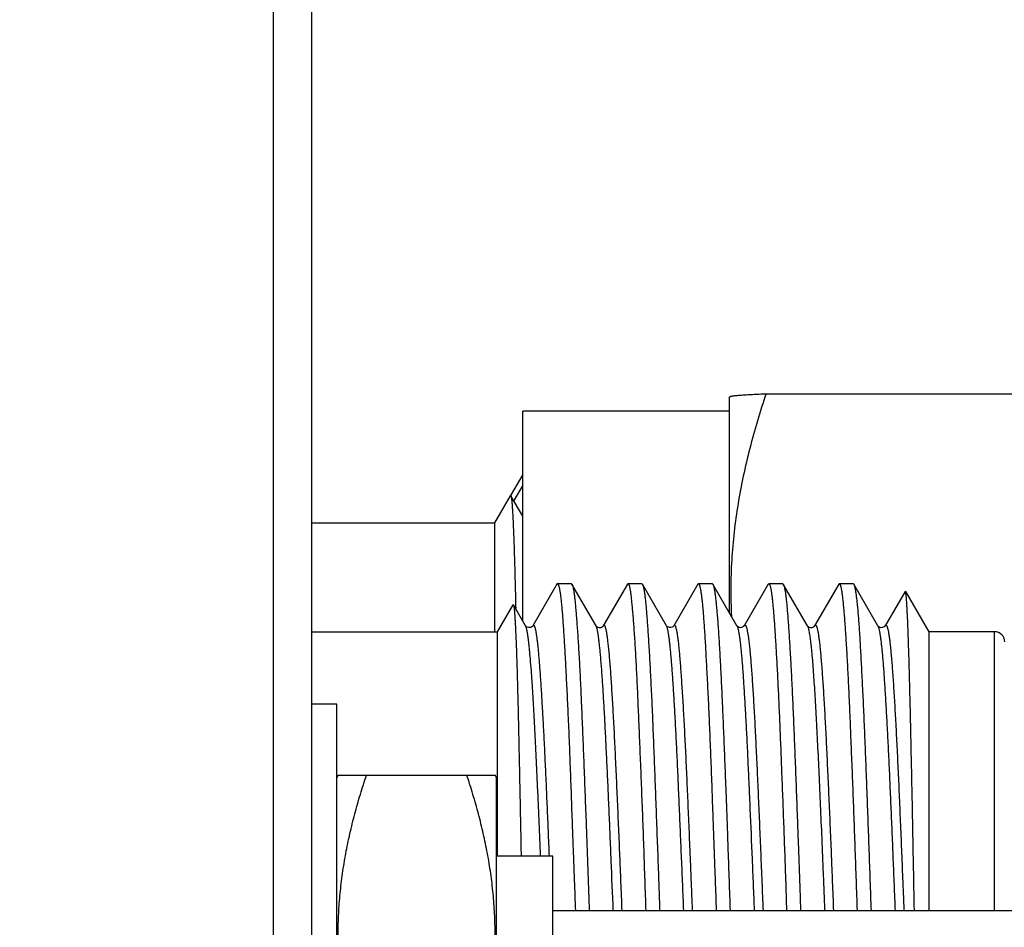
# Model space of a CAD drawing. Header units: inches. Extents: x 0 to 22, y 0 to 17.
# Tile 21 of 121: x 2.425 to 2.813, y 10.068 to 10.426. Entities that reach past the tile are written whole.
import ezdxf

# ---------------------------------------------------------------- set-up
doc = ezdxf.new("R2010")
doc.units = ezdxf.units.IN
doc.header["$LTSCALE"] = 1.21
doc.header["$MEASUREMENT"] = 0
doc.layers.get('0').update_dxf_attribs({"linetype": 'CONTINUOUS'})
doc.layers.add('DIMENSIONS', color=7, linetype='CONTINUOUS')
doc.styles.get("Standard").update_dxf_attribs({"font": 'txt', "width": 0.8})
doc.dimstyles.new('DIMSTYLE_1', dxfattribs={"dimtxt": 0.125, "dimasz": 0.18, "dimexe": 0.125, "dimexo": 0.0625, "dimgap": 0.03125, "dimtad": 0, "dimtih": 1, "dimtoh": 1, "dimzin": 4, "dimdsep": 46, "dimtxsty": 'STANDARD', "dimblk": '_FILLED', "dimblk1": '_FILLED', "dimblk2": '_FILLED', "dimcen": 0.09, "dimadec": 0, "dimazin": 0, "dimtp": 0.01, "dimtm": 0.01, "dimtfac": 1, "dimtofl": 0, "dimtmove": 0, "dimatfit": 3, "dimldrblk": '_FILLED', "dimfxl": 1, "dimtolj": 1, "dimtzin": 4, "dimarcsym": 0})

# ---------------------------------------------------------------- blocks, each defined once
blk = doc.blocks.new('*D51')
at = {"layer": 'DIMENSIONS', "color": 2, "linetype": 'CONTINUOUS'}
for p, q in [((2.996847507, 10.5444763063), (2.996847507, 12.9226123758)), ((2.8597265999, 10.3940474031), (2.996847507, 10.5444763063)), ((2.8597265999, 10.1374683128), (2.8597265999, 10.3940474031))]:
    blk.add_line(p, q, dxfattribs=at)
at = {"layer": 'DIMENSIONS', "color": 2, "linetype": 'CONTINUOUS', "insert": (2.934347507, 12.9851123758), "char_height": 0.125, "width": 1.025, "attachment_point": 1, "rotation": 90, "line_spacing_factor": 0.9}
blk.add_mtext('.44{\\Ftxt.shx;\\W1.000000;\\H0.125000; }[11.1]', dxfattribs=at)
blk = doc.blocks.new('_FILLED')
at = {"color": 0, "linetype": 'BYBLOCK'}
blk.add_solid([(0, 0), (-1, 0.1736111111), (-1, -0.1736111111)], dxfattribs=at)

msp = doc.modelspace()

# ---------------------------------------------------------------- linework, layer by layer
at = {"color": 7, "linetype": 'CONTINUOUS'}
for p, q in [((2.5245927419, 12.4851123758), (2.5245927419, 8.3492023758)), ((2.5395927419, 12.4711123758), (2.5395927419, 8.3492023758)), ((2.7044470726, 10.1923849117), (2.7044470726, 10.277511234)), ((2.7044470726, 10.2773360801), (2.7045198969, 10.2774622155)), ((2.7045951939, 10.2776634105), (2.7047694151, 10.2777483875)), ((2.718842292, 10.2787870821), (2.9345518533, 10.2787870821)), ((2.6229470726, 10.1892209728), (2.6229470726, 10.2719527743)), ((2.7044470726, 10.2719527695), (2.6229470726, 10.2719527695)), ((2.6229482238, 10.2469527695), (2.6181546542, 10.2386500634)), ((2.6229482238, 10.2426940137), (2.6193601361, 10.2366910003)), ((2.6119785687, 10.2279527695), (2.6181162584, 10.2385835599)), ((2.6181162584, 10.2385835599), (2.6182626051, 10.2385877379)), ((2.6229470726, 10.2304926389), (2.6182626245, 10.2385877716)), ((2.5395927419, 10.2279527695), (2.6119785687, 10.2279527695)), ((2.6119785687, 10.1849531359), (2.6119785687, 10.2279527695)), ((2.6364261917, 10.2037356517), (2.6269099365, 10.1872881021)), ((2.6367230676, 10.2039531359), (2.6364306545, 10.2037356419)), ((2.6367230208, 10.2039531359), (2.6420302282, 10.2039531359)), ((2.6370001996, 10.2036299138), (2.6367230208, 10.2039531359)), ((2.6420302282, 10.2039531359), (2.6423357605, 10.2037033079)), ((2.6518389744, 10.1872843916), (2.6423368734, 10.2037033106)), ((2.6642111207, 10.203704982), (2.6546899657, 10.1872588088)), ((2.6645003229, 10.2039531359), (2.6642113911, 10.2037049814)), ((2.6645003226, 10.2039531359), (2.6698073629, 10.2039531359)), ((2.6648201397, 10.2036169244), (2.6645003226, 10.2039531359)), ((2.6698073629, 10.2039531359), (2.6700993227, 10.2037029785)), ((2.679608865, 10.1872749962), (2.6700995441, 10.203702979)), ((2.6919859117, 10.2037377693), (2.6824770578, 10.187303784)), ((2.6922769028, 10.2039531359), (2.691990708, 10.2037377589)), ((2.6922768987, 10.2039531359), (2.6975886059, 10.2039531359)), ((2.6925531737, 10.2036274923), (2.6922768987, 10.2039531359)), ((2.6975886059, 10.2039531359), (2.6978887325, 10.2037167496)), ((2.697887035, 10.2037167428), (2.6979408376, 10.2036225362)), ((2.7073886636, 10.1873019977), (2.6978910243, 10.2037167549)), ((2.7197493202, 10.2037289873), (2.7102473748, 10.1873061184)), ((2.7200321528, 10.2039531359), (2.7197512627, 10.2037289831)), ((2.7200321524, 10.2039531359), (2.7253657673, 10.2039531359)), ((2.7203341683, 10.2036247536), (2.7200321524, 10.2039531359)), ((2.7253657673, 10.2039531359), (2.7256492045, 10.2037109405)), ((2.725648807, 10.2037109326), (2.7256976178, 10.2036209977)), ((2.7351677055, 10.187266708), (2.725649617, 10.2037109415)), ((2.747517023, 10.203719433), (2.7380139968, 10.187295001)), ((2.7478093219, 10.2039531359), (2.7475188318, 10.2037194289)), ((2.7478093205, 10.2039531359), (2.7531430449, 10.2039531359)), ((2.7481222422, 10.2036174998), (2.7478093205, 10.2039531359)), ((2.7531430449, 10.2039531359), (2.7534184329, 10.2037322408)), ((2.7534166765, 10.2037322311), (2.7534818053, 10.2036150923)), ((2.7629327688, 10.1872949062), (2.7534211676, 10.2037322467)), ((2.7736471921, 10.2008663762), (2.7657913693, 10.1872913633)), ((2.7737917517, 10.2008651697), (2.7736471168, 10.2008665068)), ((2.7737917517, 10.2008651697), (2.7829785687, 10.1849531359)), ((2.6129785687, 10.1849531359), (2.6191162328, 10.195583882)), ((2.6191162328, 10.195583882), (2.6192626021, 10.1955880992)), ((2.6240487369, 10.1873173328), (2.6192626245, 10.195588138)), ((2.624055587, 10.1873053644), (2.6240487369, 10.1873173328)), ((2.624261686, 10.1868213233), (2.6240556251, 10.1873050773)), ((2.6518594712, 10.1872478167), (2.6518389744, 10.1872843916)), ((2.6521405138, 10.1865068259), (2.651859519, 10.1872477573)), ((2.6546897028, 10.1872589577), (2.6546758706, 10.1872345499)), ((2.679608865, 10.1872749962), (2.6796002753, 10.187289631)), ((2.6796783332, 10.1871419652), (2.6796088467, 10.1872750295)), ((2.6796413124, 10.1872543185), (2.6796137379, 10.1872979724)), ((2.7074205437, 10.187250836), (2.7073930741, 10.1872943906)), ((2.7102400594, 10.1872933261), (2.7102473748, 10.1873061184)), ((2.7351677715, 10.1872667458), (2.7351746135, 10.1872548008)), ((2.7351899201, 10.1872297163), (2.7351746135, 10.1872548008)), ((2.7379970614, 10.1872649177), (2.7380139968, 10.187295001)), ((2.7629328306, 10.1872949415), (2.7629394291, 10.1872834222)), ((2.7629592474, 10.1872513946), (2.7629394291, 10.1872834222)), ((2.5395927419, 10.1849531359), (2.6129785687, 10.1849531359)), ((2.6129785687, 10.0964683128), (2.6129785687, 10.1849531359)), ((2.7829785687, 10.1849531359), (2.7829785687, 10.0749683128)), ((2.8089785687, 10.1849531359), (2.7829785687, 10.1849531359)), ((2.5495927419, 10.1564683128), (2.5395927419, 10.1564683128)), ((2.5495927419, 9.8504683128), (2.5495927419, 10.1564683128)), ((2.5501700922, 10.1284683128), (2.5495927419, 10.1274683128)), ((2.5501700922, 10.1284683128), (2.6120153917, 10.1284683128)), ((2.6125927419, 10.1274683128), (2.6120153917, 10.1284683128)), ((2.6125927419, 9.8794683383), (2.6125927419, 10.1274682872)), ((2.6347265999, 10.0964683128), (2.6125927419, 10.0964683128)), ((2.6347265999, 9.9104683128), (2.6347265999, 10.0964683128)), ((2.7271026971, 10.0749677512), (2.7266231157, 10.0888301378)), ((2.8597265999, 10.0749683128), (2.6347265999, 10.0749683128))]:
    msp.add_line(p, q, dxfattribs=at)
at = {"color": 9, "linetype": 'CONTINUOUS'}
for p, q in [((2.7073930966, 10.1872940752), (2.7075258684, 10.1870117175)), ((2.7629394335, 10.1872833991), (2.7630936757, 10.1869447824)), ((2.8089785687, 10.0749683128), (2.8089785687, 10.1849531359))]:
    msp.add_line(p, q, dxfattribs=at)
at = {"color": 7, "linetype": 'CONTINUOUS'}
for points in [[(2.6247188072, 10.1867391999), (2.6243798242, 10.1869494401), (2.6241799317, 10.1871358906), (2.6240843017, 10.1872569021), (2.6240773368, 10.1872672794)], [(2.6269133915, 10.1872940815), (2.6268615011, 10.18721729), (2.6267302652, 10.1870684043), (2.6264816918, 10.1868672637), (2.6261038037, 10.1866743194), (2.6256435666, 10.1865678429), (2.6251712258, 10.1865904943), (2.6247188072, 10.1867391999)], [(2.6525817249, 10.1866411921), (2.6522091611, 10.1868495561), (2.6519841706, 10.187046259), (2.6518756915, 10.1871776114), (2.6518672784, 10.187189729)], [(2.6546758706, 10.1872345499), (2.6546477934, 10.1871899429), (2.6545481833, 10.1870651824), (2.6543374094, 10.1868732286), (2.6539908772, 10.1866663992), (2.6535371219, 10.1865269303), (2.6530570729, 10.1865154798), (2.6525817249, 10.1866411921)], [(2.6803530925, 10.1867008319), (2.6799869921, 10.1869081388), (2.6797619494, 10.187105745), (2.6796501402, 10.1872415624), (2.6796413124, 10.1872543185)], [(2.68247084, 10.1872930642), (2.6824426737, 10.1872485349), (2.6823468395, 10.187127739), (2.6821421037, 10.1869384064), (2.6817877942, 10.1867237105), (2.6813143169, 10.1865787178), (2.680824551, 10.186571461), (2.6803530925, 10.1867008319)], [(2.7078247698, 10.1868641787), (2.7075662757, 10.1870763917), (2.7074370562, 10.1872273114), (2.7074205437, 10.187250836)], [(2.7102451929, 10.1872904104), (2.7102207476, 10.1872512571), (2.7101345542, 10.1871400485), (2.7099504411, 10.1869629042), (2.7096283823, 10.1867535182), (2.7091807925, 10.1865941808), (2.7087004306, 10.1865598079), (2.708223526, 10.1866625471), (2.7078247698, 10.1868641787)], [(2.7380115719, 10.1872562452), (2.7379772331, 10.1872026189), (2.7378697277, 10.1870715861), (2.7376499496, 10.1868775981), (2.7372961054, 10.1866745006), (2.7368380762, 10.1865430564), (2.7363516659, 10.1865424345), (2.7358706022, 10.1866827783), (2.7355061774, 10.1868996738), (2.7352970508, 10.1870918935), (2.7352012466, 10.1872126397), (2.7351899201, 10.1872297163)], [(2.7636974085, 10.1866834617), (2.7633173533, 10.1868930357), (2.7630834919, 10.1870967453), (2.7629723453, 10.1872321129), (2.7629592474, 10.1872513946)], [(2.7657874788, 10.187287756), (2.7657554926, 10.1872376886), (2.7656503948, 10.1871078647), (2.7654358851, 10.1869151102), (2.7650896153, 10.1867108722), (2.7646413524, 10.1865741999), (2.7641694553, 10.1865617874), (2.7636974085, 10.1866834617)]]:
    msp.add_lwpolyline(points, dxfattribs=at)
msp.add_arc((2.8089785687, 10.1809531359), 0.004, 359.9999480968, 90, dxfattribs=at)
for points, knots in [([(2.7047694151, 10.2777483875), (2.7048427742, 10.277773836), (2.7050199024, 10.2778249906), (2.7053386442, 10.2778892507), (2.7057537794, 10.2779525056), (2.706266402, 10.2780171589), (2.7068724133, 10.2780819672), (2.7075693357, 10.2781467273), (2.7083547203, 10.2782114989), (2.7095692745, 10.2783017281), (2.7112843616, 10.2784119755), (2.7135629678, 10.2785391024), (2.7161156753, 10.2786658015), (2.7179059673, 10.2787464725), (2.718842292, 10.2787870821)], [0, 0, 0, 0, 0.0164923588, 0.0390981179, 0.0690162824, 0.1056693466, 0.1488336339, 0.1984610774, 0.2543298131, 0.3162131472, 0.457140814, 0.619357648, 0.8009379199, 1, 1, 1, 1]), ([(2.718842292, 10.2787870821), (2.717652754, 10.2752299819), (2.7153867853, 10.2680872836), (2.7123724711, 10.2572732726), (2.7097978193, 10.2463738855), (2.7077142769, 10.2353954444), (2.7061699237, 10.2243496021), (2.7052049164, 10.2132536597), (2.7048466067, 10.2021304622), (2.705019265, 10.1947144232), (2.7052069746, 10.1910125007)], [0, 0, 0, 0, 0.1259231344, 0.2515261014, 0.3768135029, 0.5018068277, 0.6265486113, 0.7511036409, 0.8755557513, 1, 1, 1, 1]), ([(2.6182626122, 10.2385877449), (2.6182742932, 10.2385675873), (2.6182964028, 10.238518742), (2.6183255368, 10.2384330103), (2.6183546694, 10.2383254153), (2.6183965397, 10.238138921), (2.6184466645, 10.2378507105), (2.6185036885, 10.2374395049), (2.6185608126, 10.2369421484), (2.6186181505, 10.2363593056), (2.6186757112, 10.235691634), (2.6187335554, 10.234939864), (2.61879176, 10.2341047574), (2.6188733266, 10.2328270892), (2.6189749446, 10.2310276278), (2.6190944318, 10.2286294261), (2.6192156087, 10.225918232), (2.619337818, 10.2229015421), (2.619460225, 10.219587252), (2.6195815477, 10.2159837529), (2.6196999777, 10.2121006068), (2.6198153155, 10.2079492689), (2.6199704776, 10.2019177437), (2.6200801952, 10.1972713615), (2.6201530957, 10.1940953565)], [0, 0, 0, 0, 0.0015685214, 0.0035952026, 0.0060933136, 0.0090688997, 0.0164613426, 0.025779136, 0.0370166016, 0.0501637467, 0.0652078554, 0.082133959, 0.1009263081, 0.1215680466, 0.1683286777, 0.2222679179, 0.2832283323, 0.3510434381, 0.4255349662, 0.5065171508, 0.5937888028, 0.6870918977, 0.7861167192, 1, 1, 1, 1]), ([(2.6438006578, 10.0749678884), (2.6436561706, 10.0789521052), (2.6434370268, 10.0849215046), (2.6431428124, 10.0928654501), (2.6429233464, 10.0987847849), (2.6427078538, 10.1046588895), (2.642429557, 10.1123619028), (2.6420954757, 10.1217782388), (2.6416930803, 10.1327625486), (2.6412816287, 10.1432544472), (2.640856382, 10.153157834), (2.6404853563, 10.1610008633), (2.640185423, 10.1669136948), (2.6399665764, 10.1710533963), (2.6397520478, 10.1749825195), (2.6394817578, 10.1797750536), (2.6392149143, 10.1842582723), (2.6389354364, 10.1884208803), (2.6387328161, 10.1911722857), (2.6385279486, 10.193666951), (2.6383203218, 10.1958992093), (2.6381100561, 10.1978640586), (2.6379249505, 10.1993312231), (2.6377733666, 10.2003673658), (2.637664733, 10.201041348), (2.6375567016, 10.2016456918), (2.637448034, 10.2021800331), (2.6373376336, 10.2026440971), (2.637224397, 10.2030369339), (2.6371139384, 10.2033586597), (2.6370372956, 10.2035476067), (2.6370001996, 10.2036299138)], [0, 0, 0, 0, 0.0927687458, 0.1389941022, 0.1849725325, 0.2305989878, 0.2757691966, 0.3643290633, 0.44984335, 0.5315318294, 0.6086498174, 0.6804946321, 0.7142328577, 0.746410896, 0.7769548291, 0.8057947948, 0.8581045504, 0.8814572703, 0.9028710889, 0.9222991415, 0.9396996, 0.9550358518, 0.9682780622, 0.9741060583, 0.979401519, 0.9841625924, 0.9883903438, 0.9920879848, 0.995259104, 0.9978992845, 1, 1, 1, 1]), ([(2.6423346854, 10.2037033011), (2.6423386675, 10.2036967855), (2.6423549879, 10.2036695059), (2.6423703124, 10.2036416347), (2.6423814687, 10.2036202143)], [0, 0, 0, 0, 0.240224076, 1, 1, 1, 1]), ([(2.6423814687, 10.2036202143), (2.6424240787, 10.2035384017), (2.6425043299, 10.2033478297), (2.6426093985, 10.2030215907), (2.6427129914, 10.2026251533), (2.6428167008, 10.2021586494), (2.6429202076, 10.201621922), (2.6430231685, 10.2010152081), (2.6431252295, 10.2003387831), (2.6432665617, 10.1992994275), (2.6434400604, 10.1978286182), (2.6436422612, 10.1958601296), (2.6438466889, 10.1936246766), (2.6440541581, 10.1911273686), (2.6442649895, 10.1883738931), (2.6444790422, 10.1853705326), (2.6446957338, 10.1821241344), (2.6449141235, 10.1786420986), (2.6451329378, 10.174932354), (2.6453501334, 10.1710033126), (2.6455637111, 10.1668638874), (2.6457717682, 10.1625234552), (2.6459759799, 10.1579919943), (2.6462513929, 10.1515986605), (2.6465945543, 10.1432106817), (2.6470105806, 10.1327242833), (2.6474396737, 10.1217472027), (2.6478016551, 10.1123376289), (2.6480911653, 10.104640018), (2.6483062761, 10.0987698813), (2.6485166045, 10.0928543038), (2.6487221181, 10.0869068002), (2.6489254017, 10.0809410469), (2.6490608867, 10.0769593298), (2.6491288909, 10.0749677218)], [0, 0, 0, 0, 0.0021466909, 0.0047982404, 0.0079725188, 0.0116784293, 0.0159182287, 0.0206919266, 0.0259987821, 0.0318374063, 0.0451017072, 0.0604623, 0.0778880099, 0.0973412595, 0.1187792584, 0.1421539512, 0.1674123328, 0.1944971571, 0.2233467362, 0.2538951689, 0.2860730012, 0.319807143, 0.3550212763, 0.3916358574, 0.4687303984, 0.5503890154, 0.6358667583, 0.7243835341, 0.7695300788, 0.8151317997, 0.8610847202, 0.9072840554, 0.9536243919, 1, 1, 1, 1]), ([(2.6715506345, 10.0749676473), (2.6714150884, 10.0789484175), (2.6711475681, 10.0868858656), (2.6707404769, 10.0987194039), (2.670320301, 10.1103720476), (2.6698869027, 10.1217374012), (2.6694469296, 10.132711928), (2.6690141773, 10.1431959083), (2.6686069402, 10.1530943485), (2.6682068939, 10.1623162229), (2.6678012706, 10.1707770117), (2.667383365, 10.1783993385), (2.6670126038, 10.1841939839), (2.6667085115, 10.1883586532), (2.6664894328, 10.1911127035), (2.6662726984, 10.1936106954), (2.6660606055, 10.1958469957), (2.6658552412, 10.1978166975), (2.6656809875, 10.1992886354), (2.665540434, 10.2003289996), (2.6654398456, 10.2010061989), (2.6653393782, 10.2016137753), (2.6652387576, 10.2021514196), (2.6651377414, 10.2026188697), (2.6650361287, 10.2030159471), (2.6649344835, 10.2033425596), (2.6648591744, 10.2035340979), (2.6648201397, 10.2036169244)], [0, 0, 0, 0, 0.0927001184, 0.1848370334, 0.2755706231, 0.3640739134, 0.4495405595, 0.5311912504, 0.6082805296, 0.6801066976, 0.7460179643, 0.8054176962, 0.8577695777, 0.8811525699, 0.9026015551, 0.9220679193, 0.9395074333, 0.9548809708, 0.9681574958, 0.9740016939, 0.9793132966, 0.984090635, 0.9883333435, 0.9920421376, 0.995219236, 0.9978689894, 1, 1, 1, 1]), ([(2.6700990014, 10.2037029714), (2.6701027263, 10.2036966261), (2.670118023, 10.2036700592), (2.6701324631, 10.2036430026), (2.6701430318, 10.2036222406)], [0, 0, 0, 0, 0.2400225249, 1, 1, 1, 1]), ([(2.6701430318, 10.2036222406), (2.6701847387, 10.2035403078), (2.6702648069, 10.2033500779), (2.6703723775, 10.2030247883), (2.6704800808, 10.2026291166), (2.6705881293, 10.2021631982), (2.6706959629, 10.2016270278), (2.6708030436, 10.2010208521), (2.6709088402, 10.200344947), (2.6710545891, 10.1993063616), (2.671231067, 10.1978363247), (2.6714328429, 10.1958685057), (2.6716345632, 10.1936336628), (2.6718375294, 10.1911368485), (2.6720427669, 10.1883837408), (2.67225101, 10.1853806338), (2.672462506, 10.1821343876), (2.6727578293, 10.1773422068), (2.6730474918, 10.1722515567), (2.6733317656, 10.1668742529), (2.673548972, 10.1625339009), (2.6737620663, 10.1580024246), (2.6739694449, 10.1532901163), (2.6741737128, 10.1484078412), (2.6744481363, 10.1415910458), (2.6747909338, 10.1327320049), (2.6752078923, 10.1217531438), (2.675637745, 10.1103837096), (2.6760756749, 10.0987274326), (2.6764363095, 10.088882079), (2.676715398, 10.0809419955), (2.6768521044, 10.0769597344), (2.676920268, 10.0749678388)], [0, 0, 0, 0, 0.0021394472, 0.0047918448, 0.0079694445, 0.0116782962, 0.0159200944, 0.0206948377, 0.0260017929, 0.0318395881, 0.0450995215, 0.0604531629, 0.0778710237, 0.0973164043, 0.1187470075, 0.1421152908, 0.1673685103, 0.1944495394, 0.2538442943, 0.2860225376, 0.3197580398, 0.3549737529, 0.3915897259, 0.4295229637, 0.4686872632, 0.5503500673, 0.6358336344, 0.7243577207, 0.8151142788, 0.9072752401, 0.9536199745, 1, 1, 1, 1]), ([(2.6993513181, 10.0749678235), (2.6992058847, 10.0789513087), (2.6989857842, 10.0849196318), (2.6986921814, 10.092862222), (2.6984743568, 10.0987806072), (2.698261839, 10.1046538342), (2.6979879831, 10.1123557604), (2.6976552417, 10.1217707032), (2.6972512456, 10.1327534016), (2.6968360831, 10.1432438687), (2.6964071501, 10.1531461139), (2.6960345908, 10.1609884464), (2.6957354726, 10.1669009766), (2.6955183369, 10.1710406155), (2.695307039, 10.1749698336), (2.6951010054, 10.1786796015), (2.6948983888, 10.1821613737), (2.6946968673, 10.1854071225), (2.694494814, 10.1884094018), (2.694291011, 10.1911613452), (2.6940845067, 10.1936566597), (2.6938750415, 10.1958896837), (2.6936629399, 10.1978554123), (2.6934765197, 10.1993233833), (2.6933241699, 10.2003602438), (2.6932151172, 10.2010348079), (2.6931067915, 10.2016397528), (2.6929980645, 10.2021747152), (2.6928879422, 10.202639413), (2.6927754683, 10.2030329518), (2.6926659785, 10.2033554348), (2.6925900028, 10.203544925), (2.6925531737, 10.2036274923)], [0, 0, 0, 0, 0.092754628, 0.1389730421, 0.1849446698, 0.2305644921, 0.2757282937, 0.3642762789, 0.4497803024, 0.5314605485, 0.6085726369, 0.6804139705, 0.7141512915, 0.7463288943, 0.7768728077, 0.8057134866, 0.8327855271, 0.8580281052, 0.8813849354, 0.9028040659, 0.9222386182, 0.9396467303, 0.9549917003, 0.9682434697, 0.9740764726, 0.9793770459, 0.9841432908, 0.9883760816, 0.992078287, 0.9952530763, 0.9978962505, 1, 1, 1, 1]), ([(2.6979408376, 10.2036225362), (2.6979830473, 10.2035411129), (2.6980612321, 10.2033508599), (2.6981618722, 10.203025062), (2.6982610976, 10.2026291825), (2.6983621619, 10.202163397), (2.6984643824, 10.20162734), (2.6985670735, 10.2010212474), (2.6986695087, 10.2003453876), (2.6988122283, 10.1993067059), (2.6989891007, 10.1978367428), (2.6991969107, 10.1958692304), (2.6994075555, 10.1936346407), (2.6996210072, 10.1911380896), (2.6998366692, 10.1883852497), (2.7000534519, 10.1853823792), (2.7002699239, 10.1821363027), (2.7005650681, 10.1773443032), (2.7009169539, 10.1708055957), (2.7013221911, 10.1623441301), (2.7017338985, 10.1531210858), (2.7021567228, 10.1432208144), (2.7025126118, 10.1345873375), (2.7027989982, 10.1274102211), (2.7030150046, 10.1218530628), (2.7032269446, 10.1161977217), (2.7034345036, 10.1104571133), (2.7036398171, 10.1046444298), (2.7039137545, 10.0967886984), (2.7042574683, 10.0868897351), (2.7045383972, 10.0789495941), (2.7046811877, 10.0749674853)], [0, 0, 0, 0, 0.0021343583, 0.0047709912, 0.0079322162, 0.0116287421, 0.0158619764, 0.0206308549, 0.0259339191, 0.031769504, 0.0450295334, 0.0603873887, 0.0778110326, 0.0972624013, 0.1186983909, 0.1420707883, 0.1673265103, 0.1944083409, 0.2538007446, 0.3197131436, 0.3915483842, 0.4686523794, 0.5503216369, 0.5926366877, 0.6358107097, 0.6797451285, 0.7243397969, 0.7694930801, 0.8151019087, 0.9072690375, 1, 1, 1, 1]), ([(2.7266231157, 10.0888301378), (2.7264950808, 10.0924967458), (2.7262377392, 10.0997752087), (2.7258413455, 10.1105820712), (2.7255043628, 10.1194466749), (2.7252353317, 10.126392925), (2.7250381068, 10.1314696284), (2.7248440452, 10.136443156), (2.7245920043, 10.1428401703), (2.7242803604, 10.1505070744), (2.7238965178, 10.1592700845), (2.7235046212, 10.1674013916), (2.7231643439, 10.1737527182), (2.7228897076, 10.1784704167), (2.7226902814, 10.1817200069), (2.7224941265, 10.1847676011), (2.7223015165, 10.1876072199), (2.7221108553, 10.1902332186), (2.7219209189, 10.1926404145), (2.7217305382, 10.1948240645), (2.7215391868, 10.1967799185), (2.7213463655, 10.1985041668), (2.7211777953, 10.1997938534), (2.7210403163, 10.2007068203), (2.720941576, 10.2013026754), (2.7208426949, 10.201838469), (2.72074322, 10.2023139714), (2.7206426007, 10.2027289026), (2.720541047, 10.2030829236), (2.720441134, 10.2033760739), (2.7203698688, 10.2035490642), (2.7203341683, 10.2036247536)], [0, 0, 0, 0, 0.0956686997, 0.1899116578, 0.281989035, 0.3269889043, 0.3711777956, 0.4144689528, 0.4567772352, 0.5381156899, 0.6145559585, 0.6854999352, 0.7503928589, 0.7804095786, 0.8087266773, 0.8352884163, 0.8600429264, 0.8829424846, 0.9039438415, 0.9230074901, 0.9400985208, 0.9551868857, 0.9682475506, 0.9740112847, 0.9792610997, 0.9839962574, 0.9882175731, 0.9919271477, 0.9951271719, 0.9978177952, 1, 1, 1, 1]), ([(2.7256976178, 10.2036209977), (2.7257388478, 10.2035388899), (2.7258179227, 10.203348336), (2.7259242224, 10.2030226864), (2.7260309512, 10.2026266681), (2.7261385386, 10.2021604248), (2.7262465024, 10.2016239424), (2.7263543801, 10.2010174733), (2.7264617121, 10.2003413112), (2.7266102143, 10.1993024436), (2.7267901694, 10.1978320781), (2.7269947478, 10.1958637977), (2.7271983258, 10.1936285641), (2.72740221, 10.1911314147), (2.7276075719, 10.1883780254), (2.7278152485, 10.185374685), (2.7280256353, 10.1821282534), (2.7283188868, 10.1773359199), (2.7286060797, 10.172245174), (2.7288881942, 10.1668678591), (2.7291039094, 10.1625275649), (2.7293160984, 10.15799621), (2.7295234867, 10.1532840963), (2.7297287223, 10.148402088), (2.7300054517, 10.1415857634), (2.7303521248, 10.1327274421), (2.7307731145, 10.1217495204), (2.7311300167, 10.1123392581), (2.731418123, 10.1046411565), (2.7316347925, 10.0987707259), (2.731848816, 10.0928549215), (2.7320578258, 10.0869071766), (2.7322637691, 10.080941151), (2.7324003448, 10.0769592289), (2.7324687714, 10.0749675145)], [0, 0, 0, 0, 0.0021380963, 0.0047901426, 0.0079684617, 0.0116791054, 0.015923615, 0.0207018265, 0.0260128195, 0.0318548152, 0.0451222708, 0.0604816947, 0.0779039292, 0.0973525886, 0.1187856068, 0.1421555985, 0.1674099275, 0.1944915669, 0.2538863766, 0.2860642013, 0.3197990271, 0.3550138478, 0.3916287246, 0.429560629, 0.4687233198, 0.5503819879, 0.6358602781, 0.7243782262, 0.7695255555, 0.815128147, 0.8610819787, 0.9072822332, 0.9536234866, 1, 1, 1, 1]), ([(2.7548734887, 10.0749681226), (2.7547341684, 10.0789489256), (2.7544614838, 10.086886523), (2.754050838, 10.0987204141), (2.7536318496, 10.1103735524), (2.7532716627, 10.1199230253), (2.7529805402, 10.1273926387), (2.7527642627, 10.1328374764), (2.7525506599, 10.1381593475), (2.7522752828, 10.1449745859), (2.7519402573, 10.1530980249), (2.7515305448, 10.1623197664), (2.7511126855, 10.1707802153), (2.7507468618, 10.177318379), (2.7504494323, 10.1821108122), (2.7502340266, 10.1853575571), (2.7500213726, 10.1883613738), (2.7498133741, 10.1911155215), (2.7496080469, 10.1936136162), (2.7494039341, 10.1958499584), (2.7491997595, 10.197819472), (2.7490218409, 10.1992910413), (2.7488762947, 10.2003310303), (2.748771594, 10.2010080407), (2.7486667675, 10.2016154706), (2.7485612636, 10.2021529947), (2.7484545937, 10.2026203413), (2.7483463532, 10.2030170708), (2.7482390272, 10.2033431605), (2.7481614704, 10.2035344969), (2.7481222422, 10.2036174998)], [0, 0, 0, 0, 0.0926990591, 0.1848349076, 0.2755673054, 0.3640692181, 0.4072307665, 0.449534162, 0.4908828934, 0.5311825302, 0.6082696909, 0.6800943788, 0.7460045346, 0.8054025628, 0.8324887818, 0.8577496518, 0.8811275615, 0.9025691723, 0.922027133, 0.9394594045, 0.9548292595, 0.9681064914, 0.9739527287, 0.9792673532, 0.984048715, 0.988297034, 0.9920139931, 0.9952023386, 0.9978634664, 1, 1, 1, 1]), ([(2.7534818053, 10.2036150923), (2.7535226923, 10.203532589), (2.7535992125, 10.2033406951), (2.7536995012, 10.2030129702), (2.7537997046, 10.2026151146), (2.7539024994, 10.2021473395), (2.7540071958, 10.201609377), (2.7541560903, 10.2007536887), (2.754339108, 10.1995099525), (2.7545519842, 10.1978108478), (2.7547673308, 10.1958406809), (2.7549832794, 10.1936038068), (2.7551978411, 10.1911052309), (2.7554093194, 10.1883505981), (2.7556163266, 10.1853461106), (2.7558209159, 10.1820987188), (2.7561019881, 10.1773055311), (2.7564520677, 10.1707667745), (2.7568715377, 10.1623066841), (2.7573013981, 10.1530862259), (2.7576570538, 10.1449641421), (2.7579380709, 10.138149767), (2.7581473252, 10.1328283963), (2.7583530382, 10.1273839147), (2.7586282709, 10.1199148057), (2.7589719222, 10.1103661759), (2.7593906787, 10.0987148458), (2.759820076, 10.0868835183), (2.7601097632, 10.0789478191), (2.760254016, 10.0749678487)], [0, 0, 0, 0, 0.0021429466, 0.0047946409, 0.0079734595, 0.0116882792, 0.015939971, 0.0207271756, 0.0319008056, 0.0451926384, 0.060577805, 0.0780237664, 0.0974921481, 0.1189400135, 0.1423199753, 0.1675805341, 0.194665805, 0.2540627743, 0.3199735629, 0.3917983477, 0.4688824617, 0.5091789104, 0.5505234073, 0.5928218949, 0.6359782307, 0.7244692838, 0.815190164, 0.9073136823, 1, 1, 1, 1]), ([(2.7773356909, 10.0749630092), (2.7772971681, 10.0769492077), (2.7772208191, 10.0809232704), (2.7770719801, 10.0888568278), (2.7768895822, 10.0987076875), (2.7766686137, 10.1103782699), (2.7764431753, 10.1217622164), (2.7762144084, 10.1327423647), (2.7759880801, 10.1432046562), (2.7757715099, 10.1530425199), (2.7755569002, 10.1621594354), (2.7753708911, 10.1692664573), (2.7752183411, 10.1745280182), (2.7751063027, 10.178133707), (2.7749939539, 10.1814989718), (2.7748819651, 10.1846148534), (2.7747712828, 10.1874727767), (2.7746631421, 10.1900654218), (2.7745567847, 10.1923870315), (2.7744513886, 10.1944334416), (2.7743603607, 10.1959649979), (2.7742861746, 10.1970500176), (2.7742327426, 10.1977580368), (2.774179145, 10.1983949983), (2.7741253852, 10.1989606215), (2.7740714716, 10.1994546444), (2.7740175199, 10.1998768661), (2.7739635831, 10.2002270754), (2.7739162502, 10.2004734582), (2.7738770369, 10.2006339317), (2.7738497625, 10.2007276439), (2.7738226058, 10.2008033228), (2.7738023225, 10.2008468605), (2.7737917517, 10.2008651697)], [0, 0, 0, 0, 0.047304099, 0.0946475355, 0.188946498, 0.2819122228, 0.3725963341, 0.4600732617, 0.5434273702, 0.6217818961, 0.6943884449, 0.7605786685, 0.7910713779, 0.8197289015, 0.8464784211, 0.8712493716, 0.8939718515, 0.9145819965, 0.9330388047, 0.9493115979, 0.9633752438, 0.9695717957, 0.9752081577, 0.9802823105, 0.9847924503, 0.9887370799, 0.9921153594, 0.9949271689, 0.9971737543, 0.9980864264, 0.9988600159, 0.9994965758, 1, 1, 1, 1]), ([(2.6192626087, 10.195588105), (2.619271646, 10.1955725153), (2.619289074, 10.19553603), (2.6193124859, 10.195473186), (2.6193358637, 10.1953964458), (2.6193691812, 10.1952668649), (2.6194093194, 10.1950697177), (2.6194550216, 10.1947913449), (2.6195007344, 10.1944579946), (2.619546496, 10.1940699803), (2.6195923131, 10.1936276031), (2.6196567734, 10.192930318), (2.6197360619, 10.1919252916), (2.6198282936, 10.1905610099), (2.6199217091, 10.1889884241), (2.6200163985, 10.1872108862), (2.6201122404, 10.1852318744), (2.6202090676, 10.1830550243), (2.6203065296, 10.180684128), (2.620441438, 10.177146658), (2.6206072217, 10.1722714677), (2.6207920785, 10.1659028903), (2.6209711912, 10.1588809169), (2.6211508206, 10.1512622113), (2.6213335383, 10.1431065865), (2.6215207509, 10.1344744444), (2.6217115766, 10.1254270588), (2.6219033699, 10.1160270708), (2.6220910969, 10.1063394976), (2.6222092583, 10.0997923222), (2.6222681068, 10.0964819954)], [0, 0, 0, 0, 0.0005450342, 0.0012195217, 0.0020272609, 0.0029702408, 0.0052655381, 0.0081093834, 0.0115018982, 0.0154416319, 0.0199263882, 0.0249535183, 0.0366217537, 0.050418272, 0.0663121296, 0.0842705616, 0.1042587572, 0.1262404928, 0.1501778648, 0.1760307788, 0.2333146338, 0.2977203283, 0.3687392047, 0.4457743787, 0.5282243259, 0.6154810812, 0.7069288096, 0.8019379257, 0.8998580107, 1, 1, 1, 1]), ([(2.6299711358, 10.0964708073), (2.6298538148, 10.0993313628), (2.6296190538, 10.1049947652), (2.6292606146, 10.1133850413), (2.6289011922, 10.1215491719), (2.62854354, 10.1294359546), (2.6281897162, 10.1369967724), (2.6278923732, 10.1430720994), (2.6276534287, 10.1477341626), (2.6274767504, 10.1510689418), (2.6272993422, 10.154287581), (2.6271205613, 10.1573837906), (2.6269414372, 10.1603507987), (2.6267628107, 10.1631823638), (2.6265840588, 10.1658735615), (2.6263519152, 10.1691715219), (2.6260654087, 10.1729194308), (2.6257610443, 10.1764115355), (2.6255147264, 10.1788943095), (2.6253380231, 10.1805186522), (2.6251616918, 10.1819806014), (2.6249856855, 10.1832777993), (2.6248098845, 10.1844077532), (2.6246576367, 10.1852426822), (2.6245337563, 10.1858242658), (2.6244452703, 10.1861962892), (2.6243568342, 10.1865245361), (2.6242937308, 10.186727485), (2.624261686, 10.1868213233)], [0, 0, 0, 0, 0.0948126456, 0.1877159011, 0.2781141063, 0.3654459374, 0.4491707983, 0.5287796, 0.5668830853, 0.6037669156, 0.6393722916, 0.6736364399, 0.7064747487, 0.7378094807, 0.7675956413, 0.7957952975, 0.8472980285, 0.8920757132, 0.911877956, 0.9299227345, 0.9461854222, 0.9606429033, 0.9732734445, 0.9840537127, 0.9887435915, 0.9929644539, 0.9967161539, 1, 1, 1, 1]), ([(2.6586144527, 10.0749658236), (2.6583452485, 10.0815857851), (2.6579461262, 10.0914619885), (2.6574073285, 10.1045212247), (2.6570034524, 10.1140460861), (2.6565972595, 10.1232785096), (2.6561873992, 10.1321433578), (2.6558464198, 10.139267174), (2.6555749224, 10.1447251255), (2.6553766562, 10.1486157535), (2.6551790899, 10.1523581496), (2.6549790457, 10.1559440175), (2.6547774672, 10.1593656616), (2.6545149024, 10.1635816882), (2.6541881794, 10.1683992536), (2.65383733, 10.1729051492), (2.6535529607, 10.1761272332), (2.6533494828, 10.1782451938), (2.6531480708, 10.180155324), (2.6529493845, 10.1818525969), (2.6527527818, 10.1833326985), (2.6525833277, 10.184427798), (2.6524452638, 10.1851918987), (2.6523464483, 10.1856814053), (2.6522474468, 10.1861141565), (2.6521765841, 10.1863824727), (2.6521405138, 10.1865068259)], [0, 0, 0, 0, 0.1778168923, 0.2652791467, 0.3507888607, 0.4336798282, 0.51330336, 0.5889623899, 0.6250913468, 0.659967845, 0.6935166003, 0.7256715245, 0.7563567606, 0.7855075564, 0.8390425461, 0.8859486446, 0.9068020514, 0.9258539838, 0.9430526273, 0.9583505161, 0.9717158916, 0.9831235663, 0.9880869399, 0.9925542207, 0.9965249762, 1, 1, 1, 1]), ([(2.6863993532, 10.0749679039), (2.6863298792, 10.0766866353), (2.6861907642, 10.0801232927), (2.6859802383, 10.0852730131), (2.6857676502, 10.0904082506), (2.6855548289, 10.0955172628), (2.6853419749, 10.1005884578), (2.6851291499, 10.1056103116), (2.684919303, 10.1105716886), (2.6847120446, 10.115461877), (2.6845044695, 10.1202706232), (2.6842303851, 10.1264900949), (2.6838889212, 10.1339829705), (2.6834737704, 10.142585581), (2.6830562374, 10.1506097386), (2.6826968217, 10.1568986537), (2.6824089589, 10.1615845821), (2.6821997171, 10.1648241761), (2.6819909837, 10.1678719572), (2.6817818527, 10.170722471), (2.6815727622, 10.1733699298), (2.6813639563, 10.175808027), (2.6811556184, 10.1780302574), (2.6809481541, 10.1800300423), (2.6807418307, 10.1818009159), (2.6805366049, 10.1833370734), (2.6803583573, 10.1844671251), (2.6802120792, 10.1852495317), (2.680107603, 10.1857461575), (2.6800030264, 10.1861820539), (2.679898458, 10.1865573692), (2.6797940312, 10.186872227), (2.6797176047, 10.1870593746), (2.6796783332, 10.1871419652)], [0, 0, 0, 0, 0.045887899, 0.0917545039, 0.1374934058, 0.1829975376, 0.2281653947, 0.2728963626, 0.3170853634, 0.3606379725, 0.4034686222, 0.4454873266, 0.5267153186, 0.6035627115, 0.6752451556, 0.7410640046, 0.7716044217, 0.8004867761, 0.8276662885, 0.8531000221, 0.8767337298, 0.8985118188, 0.9183784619, 0.9362751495, 0.9521452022, 0.9659376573, 0.9776171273, 0.9826588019, 0.9871700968, 0.9911541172, 0.994615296, 0.9975603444, 1, 1, 1, 1]), ([(2.7102473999, 10.1873062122), (2.7102651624, 10.1873368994), (2.7103003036, 10.1873927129), (2.7103573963, 10.1874647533), (2.7104149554, 10.1875185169), (2.7104735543, 10.1875538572), (2.7105337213, 10.1875697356), (2.7105944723, 10.1875647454), (2.710654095, 10.1875394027), (2.7107124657, 10.1874951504), (2.7107702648, 10.1874325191), (2.710827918, 10.1873515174), (2.7108856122, 10.1872520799), (2.7109675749, 10.1870846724), (2.7110677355, 10.1868273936), (2.7111826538, 10.1864618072), (2.711298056, 10.186023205), (2.7114138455, 10.1855119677), (2.7115298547, 10.1849284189), (2.7116459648, 10.1842729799), (2.7117620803, 10.1835460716), (2.7119234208, 10.1824360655), (2.7121216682, 10.1808725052), (2.712350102, 10.1787870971), (2.7125774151, 10.1764278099), (2.7128047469, 10.1738001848), (2.7130331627, 10.170910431), (2.7132635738, 10.1677659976), (2.7134953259, 10.1643759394), (2.7137279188, 10.1607510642), (2.7140468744, 10.1554815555), (2.7144416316, 10.1483920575), (2.7149002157, 10.1393345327), (2.7153534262, 10.1296142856), (2.7157310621, 10.1211456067), (2.7160378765, 10.1141185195), (2.7163514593, 10.1068343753), (2.7167388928, 10.0975642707), (2.7172010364, 10.0863131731), (2.7175063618, 10.0787582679), (2.7176599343, 10.0749672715)], [0, 0, 0, 0, 0.0009373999, 0.0017408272, 0.0024239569, 0.0030092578, 0.0035322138, 0.0040417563, 0.0045906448, 0.0052220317, 0.0059646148, 0.0068356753, 0.0078455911, 0.0090007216, 0.0117604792, 0.015133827, 0.0191284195, 0.0237470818, 0.0289901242, 0.0348564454, 0.0413440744, 0.0484506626, 0.0645098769, 0.0830084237, 0.1039117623, 0.1271710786, 0.1527350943, 0.180547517, 0.2105246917, 0.2425687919, 0.2765771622, 0.3500922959, 0.4302869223, 0.5163418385, 0.6073505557, 0.6544004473, 0.7022977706, 0.800103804, 0.8996931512, 1, 1, 1, 1]), ([(2.7380139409, 10.1872947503), (2.7380318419, 10.1873256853), (2.7380673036, 10.1873819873), (2.7381249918, 10.1874547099), (2.7381832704, 10.1875091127), (2.7382426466, 10.1875450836), (2.7383035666, 10.1875617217), (2.7383651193, 10.1875577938), (2.7384256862, 10.1875337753), (2.7384850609, 10.187491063), (2.7385438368, 10.1874302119), (2.7386024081, 10.1873512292), (2.738660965, 10.1872540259), (2.7387440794, 10.1870900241), (2.7388455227, 10.1868371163), (2.7389615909, 10.1864767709), (2.7390778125, 10.1860433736), (2.739194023, 10.1855370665), (2.7393100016, 10.1849579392), (2.7394255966, 10.1843061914), (2.7395406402, 10.1835820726), (2.739699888, 10.1824740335), (2.7398947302, 10.1809112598), (2.740119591, 10.1788257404), (2.7403454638, 10.1764653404), (2.7405737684, 10.1738360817), (2.7408050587, 10.1709450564), (2.7410385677, 10.1678008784), (2.741273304, 10.1644132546), (2.7415081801, 10.1607920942), (2.7417421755, 10.1569472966), (2.7419745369, 10.1528888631), (2.7422879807, 10.1470817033), (2.7426699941, 10.139373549), (2.7431233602, 10.1296453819), (2.7435893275, 10.1193602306), (2.7440589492, 10.1086319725), (2.7444445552, 10.0994677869), (2.7447497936, 10.0920035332), (2.7450537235, 10.0844433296), (2.7452790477, 10.0787602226), (2.7454315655, 10.0749664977)], [0, 0, 0, 0, 0.0009448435, 0.0017561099, 0.0024476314, 0.0030419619, 0.0035739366, 0.0040908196, 0.004643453, 0.0052738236, 0.0060105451, 0.0068715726, 0.007868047, 0.0090070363, 0.0117288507, 0.0150599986, 0.0190109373, 0.0235869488, 0.0287906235, 0.0346230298, 0.0410842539, 0.0481725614, 0.064215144, 0.0827140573, 0.1036231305, 0.1268982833, 0.152481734, 0.1802936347, 0.2102459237, 0.2422509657, 0.2762230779, 0.3120743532, 0.3497147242, 0.4299636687, 0.516095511, 0.6071664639, 0.7021395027, 0.7999779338, 0.8496440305, 0.8996285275, 1, 1, 1, 1]), ([(2.765791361, 10.1872914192), (2.76580931, 10.1873224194), (2.7658448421, 10.1873788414), (2.7659025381, 10.1874517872), (2.7659606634, 10.1875065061), (2.7660197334, 10.1875429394), (2.7660802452, 10.1875602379), (2.7661413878, 10.1875571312), (2.7662015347, 10.1875339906), (2.7662604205, 10.1874922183), (2.7663186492, 10.1874324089), (2.7663766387, 10.1873545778), (2.7664345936, 10.1872586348), (2.7665168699, 10.1870965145), (2.766617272, 10.1868462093), (2.7667321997, 10.186489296), (2.7668474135, 10.1860596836), (2.7669628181, 10.1855574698), (2.767078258, 10.1849826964), (2.7671936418, 10.1843355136), (2.7673088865, 10.1836160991), (2.767469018, 10.182514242), (2.7676660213, 10.1809583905), (2.7678944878, 10.1788789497), (2.7681241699, 10.176521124), (2.7683547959, 10.1738912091), (2.7685857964, 10.170998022), (2.7688172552, 10.1678518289), (2.7690492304, 10.1644631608), (2.7692816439, 10.1608421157), (2.769599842, 10.155578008), (2.7699929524, 10.1484909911), (2.7704527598, 10.1394289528), (2.7709167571, 10.1296959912), (2.7713770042, 10.1194005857), (2.7718354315, 10.108660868), (2.7722931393, 10.0975970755), (2.7726740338, 10.0882286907), (2.7729821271, 10.0806621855), (2.7731378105, 10.0768652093), (2.7732158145, 10.0749659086)], [0, 0, 0, 0, 0.0009469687, 0.001759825, 0.0024525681, 0.0030472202, 0.0035777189, 0.0040906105, 0.0046367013, 0.0052584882, 0.0059851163, 0.0068348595, 0.0078190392, 0.0089448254, 0.0116377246, 0.0149368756, 0.0188531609, 0.023392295, 0.02855728, 0.0343496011, 0.040769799, 0.0478172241, 0.0637832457, 0.0822251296, 0.1031181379, 0.1264079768, 0.1520149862, 0.1798445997, 0.2098044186, 0.2418064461, 0.2757665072, 0.3492190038, 0.4294441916, 0.515636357, 0.6068093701, 0.7018828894, 0.7998077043, 0.8995395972, 0.9497481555, 1, 1, 1, 1]), ([(2.5613346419, 10.0034683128), (2.5604888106, 10.0060058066), (2.5588682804, 10.011098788), (2.5566757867, 10.0188010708), (2.5547523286, 10.0265577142), (2.5531267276, 10.0343659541), (2.5518268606, 10.0422205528), (2.5508777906, 10.0501134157), (2.5502996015, 10.0580336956), (2.5501053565, 10.0659683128), (2.5502996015, 10.0739029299), (2.5508777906, 10.0818232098), (2.5518268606, 10.0897160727), (2.5531267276, 10.0975706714), (2.5547523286, 10.1053789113), (2.5566757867, 10.1131355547), (2.5588682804, 10.1208378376), (2.5604888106, 10.1259308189), (2.5613346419, 10.1284683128)], [0, 0, 0, 0, 0.0629186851, 0.1257010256, 0.1883477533, 0.2508648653, 0.3132650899, 0.375568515, 0.4378024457, 0.5, 0.5621975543, 0.624431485, 0.6867349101, 0.7491351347, 0.8116522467, 0.8742989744, 0.9370813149, 1, 1, 1, 1]), ([(2.600850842, 10.0034683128), (2.6016966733, 10.0060058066), (2.6033172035, 10.011098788), (2.6055096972, 10.0188010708), (2.6074331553, 10.0265577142), (2.6090587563, 10.0343659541), (2.6103586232, 10.0422205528), (2.6113076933, 10.0501134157), (2.6118858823, 10.0580336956), (2.6120801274, 10.0659683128), (2.6118858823, 10.0739029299), (2.6113076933, 10.0818232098), (2.6103586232, 10.0897160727), (2.6090587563, 10.0975706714), (2.6074331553, 10.1053789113), (2.6055096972, 10.1131355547), (2.6033172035, 10.1208378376), (2.6016966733, 10.1259308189), (2.600850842, 10.1284683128)], [0, 0, 0, 0, 0.0629186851, 0.1257010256, 0.1883477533, 0.2508648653, 0.3132650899, 0.375568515, 0.4378024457, 0.5, 0.5621975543, 0.624431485, 0.6867349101, 0.7491351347, 0.8116522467, 0.8742989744, 0.9370813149, 1, 1, 1, 1])]:
    msp.add_open_spline(points, degree=3, knots=knots, dxfattribs=at)
at = {"color": 9, "linetype": 'CONTINUOUS'}
for points, knots in [([(2.6334395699, 10.0964795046), (2.6333035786, 10.0997457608), (2.6331024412, 10.1046175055), (2.6328340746, 10.1110716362), (2.6326348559, 10.1158156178), (2.6324362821, 10.1204803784), (2.6322348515, 10.1250559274), (2.6320307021, 10.1295334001), (2.6318284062, 10.1339044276), (2.6316253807, 10.1381598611), (2.6314190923, 10.1422903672), (2.6312123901, 10.1462875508), (2.630942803, 10.1513267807), (2.630609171, 10.1572274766), (2.6302621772, 10.1628467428), (2.6299831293, 10.1669886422), (2.6297808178, 10.1698140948), (2.6295794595, 10.1724456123), (2.629379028, 10.1748793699), (2.629179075, 10.1771113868), (2.6289792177, 10.1791375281), (2.6287791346, 10.1809535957), (2.628578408, 10.1825552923), (2.6284039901, 10.1837531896), (2.6282614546, 10.1846004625), (2.628158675, 10.1851526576), (2.6280556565, 10.18564832), (2.6279525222, 10.1860871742), (2.6278494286, 10.1864689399), (2.6277465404, 10.1867934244), (2.6276439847, 10.1870603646), (2.6275543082, 10.1872449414), (2.6274809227, 10.1873617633), (2.6274292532, 10.1874294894), (2.6273775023, 10.1874828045), (2.6273254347, 10.1875216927), (2.6272727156, 10.1875458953), (2.6272192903, 10.1875546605), (2.62716595, 10.1875474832), (2.62711353, 10.1875249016), (2.6270620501, 10.187487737), (2.6270111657, 10.1874363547), (2.6269606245, 10.187370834), (2.6269292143, 10.1873211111), (2.6269133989, 10.1872940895)], [0, 0, 0, 0, 0.1066797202, 0.1591145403, 0.2107989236, 0.2616259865, 0.3114769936, 0.3602568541, 0.4078906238, 0.4542689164, 0.4992818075, 0.5428488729, 0.5848827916, 0.663961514, 0.7357125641, 0.7686036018, 0.7994297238, 0.8281509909, 0.8547282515, 0.8791185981, 0.9012790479, 0.9211669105, 0.9387389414, 0.9539537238, 0.9606654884, 0.966775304, 0.9722818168, 0.9771846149, 0.9814844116, 0.9851834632, 0.9882877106, 0.9908106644, 0.9918634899, 0.9927851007, 0.9935856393, 0.9942807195, 0.9948942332, 0.9954607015, 0.9960234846, 0.9966262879, 0.9973046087, 0.9980832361, 0.9989782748, 1, 1, 1, 1]), ([(2.6621062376, 10.0749654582), (2.661955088, 10.0787639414), (2.6617301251, 10.0844539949), (2.6614253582, 10.0920232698), (2.6611944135, 10.0976561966), (2.6609609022, 10.1032376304), (2.6607262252, 10.1087526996), (2.6604904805, 10.1141867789), (2.6602549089, 10.1195255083), (2.6600224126, 10.1247542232), (2.6597918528, 10.1298567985), (2.6595610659, 10.1348160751), (2.6593269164, 10.1396172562), (2.659095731, 10.1442486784), (2.6588675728, 10.148699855), (2.6586394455, 10.1529588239), (2.658408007, 10.1570144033), (2.6581757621, 10.1608576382), (2.6579460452, 10.1644801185), (2.657717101, 10.167871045), (2.6574856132, 10.1710180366), (2.6572499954, 10.1739103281), (2.6570148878, 10.1765390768), (2.6567805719, 10.1788959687), (2.6565477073, 10.1809731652), (2.6563488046, 10.1825260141), (2.6561891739, 10.1836247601), (2.6560753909, 10.1843419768), (2.6559622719, 10.184987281), (2.6558496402, 10.1855603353), (2.6557373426, 10.1860608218), (2.6556253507, 10.186488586), (2.6555135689, 10.1868434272), (2.6554156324, 10.1870918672), (2.6553349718, 10.1872522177), (2.6552780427, 10.1873466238), (2.6552208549, 10.187422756), (2.6551631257, 10.1874806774), (2.655104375, 10.1875203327), (2.6550440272, 10.1875409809), (2.6549826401, 10.187541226), (2.6549219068, 10.1875210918), (2.6548623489, 10.1874819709), (2.6548033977, 10.1874245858), (2.6547445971, 10.1873490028), (2.6547081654, 10.1872908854), (2.6546897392, 10.1872590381)], [0, 0, 0, 0, 0.1005002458, 0.1505458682, 0.2002715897, 0.2495434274, 0.2982317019, 0.3462057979, 0.393339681, 0.4395094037, 0.484574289, 0.5283744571, 0.570759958, 0.6116542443, 0.6509681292, 0.688590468, 0.72441015, 0.7583599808, 0.7903795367, 0.8203701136, 0.8482098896, 0.8738008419, 0.8970863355, 0.9179828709, 0.9364159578, 0.9523437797, 0.9593682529, 0.9657678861, 0.971541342, 0.976687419, 0.9812061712, 0.9850998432, 0.9883735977, 0.9910377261, 0.9921477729, 0.9931154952, 0.9939485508, 0.994659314, 0.9952680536, 0.9958067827, 0.9963207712, 0.9968615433, 0.9974739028, 0.9981892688, 0.9990272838, 1, 1, 1, 1]), ([(2.6898891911, 10.074967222), (2.6898104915, 10.0768620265), (2.689652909, 10.0806502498), (2.6894188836, 10.0863255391), (2.6891883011, 10.091981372), (2.6889592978, 10.0976013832), (2.6887283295, 10.1031690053), (2.6884959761, 10.1086687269), (2.6882681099, 10.1140861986), (2.6880402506, 10.1194071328), (2.6878111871, 10.1246174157), (2.6875096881, 10.13130465), (2.6871332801, 10.1392869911), (2.6866700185, 10.1483509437), (2.6862713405, 10.1554452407), (2.6859508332, 10.1607129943), (2.685718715, 10.1643301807), (2.6854892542, 10.1677114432), (2.6852629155, 10.1708499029), (2.6850382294, 10.1737387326), (2.6848137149, 10.1763704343), (2.6845885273, 10.1787373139), (2.6843609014, 10.1808318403), (2.6841615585, 10.1824029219), (2.6839981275, 10.1835181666), (2.6838801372, 10.1842482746), (2.6837619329, 10.1849064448), (2.6836437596, 10.185492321), (2.6835258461, 10.1860055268), (2.6834084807, 10.1864457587), (2.6832919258, 10.1868126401), (2.6831907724, 10.1870707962), (2.6831084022, 10.1872387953), (2.6830506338, 10.1873385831), (2.6829930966, 10.1874199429), (2.6829355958, 10.1874830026), (2.6828777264, 10.1875278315), (2.6828188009, 10.1875540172), (2.6827587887, 10.1875601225), (2.6826993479, 10.1875454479), (2.6826415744, 10.1875113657), (2.6825849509, 10.1874590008), (2.6825288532, 10.187388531), (2.6824943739, 10.187333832), (2.6824769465, 10.187303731)], [0, 0, 0, 0, 0.0501456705, 0.1002549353, 0.150193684, 0.1998215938, 0.2489827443, 0.2975395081, 0.3453751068, 0.3923583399, 0.4383647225, 0.4832785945, 0.5693619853, 0.6496681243, 0.7232599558, 0.7572444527, 0.7892155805, 0.8191022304, 0.8468573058, 0.8724180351, 0.8957188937, 0.9166968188, 0.9352843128, 0.951426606, 0.9585687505, 0.9650877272, 0.9709817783, 0.9762494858, 0.9808899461, 0.9849036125, 0.9882930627, 0.9910650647, 0.9922245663, 0.9932376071, 0.9941108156, 0.9948547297, 0.9954863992, 0.9960334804, 0.9965377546, 0.9970515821, 0.9976245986, 0.99829316, 0.9990802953, 1, 1, 1, 1]), ([(2.7075258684, 10.1870117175), (2.7075640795, 10.1869160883), (2.7076385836, 10.1867034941), (2.7077410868, 10.1863516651), (2.7078436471, 10.1859402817), (2.707946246, 10.1854698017), (2.7080488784, 10.1849406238), (2.7081922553, 10.1841198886), (2.7083686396, 10.1829495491), (2.7085730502, 10.1813737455), (2.7087785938, 10.1795734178), (2.7089855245, 10.1775522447), (2.7091936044, 10.175314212), (2.7094023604, 10.1728636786), (2.7096916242, 10.1691850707), (2.7100479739, 10.1640923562), (2.7104581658, 10.1574215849), (2.7108668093, 10.1500539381), (2.7112765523, 10.1420602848), (2.7116899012, 10.1335127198), (2.7121058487, 10.1244842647), (2.7126694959, 10.1117109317), (2.7132153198, 10.0985664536), (2.7137610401, 10.085169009), (2.7140382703, 10.0783744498), (2.7141778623, 10.074968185)], [0, 0, 0, 0, 0.0027507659, 0.00601184, 0.0097860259, 0.014073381, 0.0188730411, 0.0241834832, 0.0363274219, 0.0504836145, 0.0666263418, 0.0847276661, 0.1047533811, 0.1266645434, 0.1504215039, 0.2033170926, 0.2630284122, 0.3289426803, 0.4004192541, 0.4768304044, 0.5575271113, 0.6418380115, 0.8183564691, 0.9089373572, 1, 1, 1, 1]), ([(2.7351746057, 10.1872548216), (2.7352014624, 10.1872074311), (2.7352543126, 10.187101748), (2.7353277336, 10.1869255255), (2.7354012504, 10.1867195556), (2.7355050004, 10.1863869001), (2.7356319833, 10.1858950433), (2.735777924, 10.1852135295), (2.7359241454, 10.1844121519), (2.7360705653, 10.1834909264), (2.7362171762, 10.1824503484), (2.7363638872, 10.1812916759), (2.7365107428, 10.1800167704), (2.7367144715, 10.1780918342), (2.7369662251, 10.175411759), (2.7372595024, 10.1718772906), (2.7374456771, 10.1693794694), (2.7375397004, 10.1680622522)], [0, 0, 0, 0, 0.0084306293, 0.0182623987, 0.0295326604, 0.0422660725, 0.072183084, 0.1081113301, 0.1501189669, 0.198245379, 0.2524715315, 0.3127546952, 0.3790020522, 0.4510918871, 0.6123405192, 0.7956136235, 1, 1, 1, 1]), ([(2.7630936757, 10.1869447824), (2.7631312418, 10.1868461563), (2.7632048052, 10.1866283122), (2.7633067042, 10.186269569), (2.7634089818, 10.1858524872), (2.7635116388, 10.1853772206), (2.7636146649, 10.1848439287), (2.7637589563, 10.1840185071), (2.7639373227, 10.1828429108), (2.7641443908, 10.18126095), (2.7643521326, 10.1794540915), (2.7645601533, 10.1774250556), (2.7647678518, 10.1751767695), (2.7649745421, 10.1727135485), (2.765180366, 10.170041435), (2.7653855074, 10.1671678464), (2.7656668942, 10.1629559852), (2.7660154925, 10.1572437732), (2.7664276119, 10.149888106), (2.7668435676, 10.1419110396), (2.767260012, 10.1333785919), (2.7676727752, 10.124363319), (2.7680819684, 10.1149454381), (2.7684911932, 10.1052109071), (2.7689037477, 10.0952469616), (2.769320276, 10.085140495), (2.7695983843, 10.0783649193), (2.7697376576, 10.0749679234)], [0, 0, 0, 0, 0.0028208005, 0.0061409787, 0.0099654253, 0.0142966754, 0.0191355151, 0.0244817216, 0.0366919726, 0.0509124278, 0.0671227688, 0.0853017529, 0.1054272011, 0.1274694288, 0.1513688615, 0.1770578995, 0.2044691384, 0.2641930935, 0.3300153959, 0.4013774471, 0.4776913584, 0.5583396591, 0.6425875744, 0.7296475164, 0.8187515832, 0.9091296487, 1, 1, 1, 1]), ([(2.7375397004, 10.1680622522), (2.7376358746, 10.1667149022), (2.7378269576, 10.1639106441), (2.738206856, 10.1578832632), (2.7386748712, 10.1496042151), (2.7392191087, 10.1388687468), (2.7397648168, 10.1271955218), (2.7403121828, 10.1147748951), (2.7407657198, 10.1040442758), (2.7411313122, 10.0952308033), (2.7414072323, 10.0885069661), (2.7416827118, 10.0817453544), (2.7418669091, 10.0772280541), (2.7419590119, 10.0749676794)], [0, 0, 0, 0, 0.0434789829, 0.0904724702, 0.1943943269, 0.3103886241, 0.4364694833, 0.5705429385, 0.7105727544, 0.7821760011, 0.8544758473, 0.9271824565, 1, 1, 1, 1])]:
    msp.add_open_spline(points, degree=3, knots=knots, dxfattribs=at)

# ---------------------------------------------------------------- dimensions: what is measured, and where the dimension line sits
at = {"layer": 'DIMENSIONS', "color": 2, "linetype": 'CONTINUOUS'}
dim = msp.add_ordinate_dim(feature_location=(2.8597265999, 10.1374683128), offset=(0.1371209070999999, 2.7851440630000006), dtype=0, origin=(2.4245927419, 10.0749683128), dimstyle='DIMSTYLE_1', dxfattribs=at)
dim.commit()
dim.dimension.update_dxf_attribs({"geometry": '*D51', "text_midpoint": (2.996847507, 13.4976123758)})

doc.saveas('drawing.dxf')
